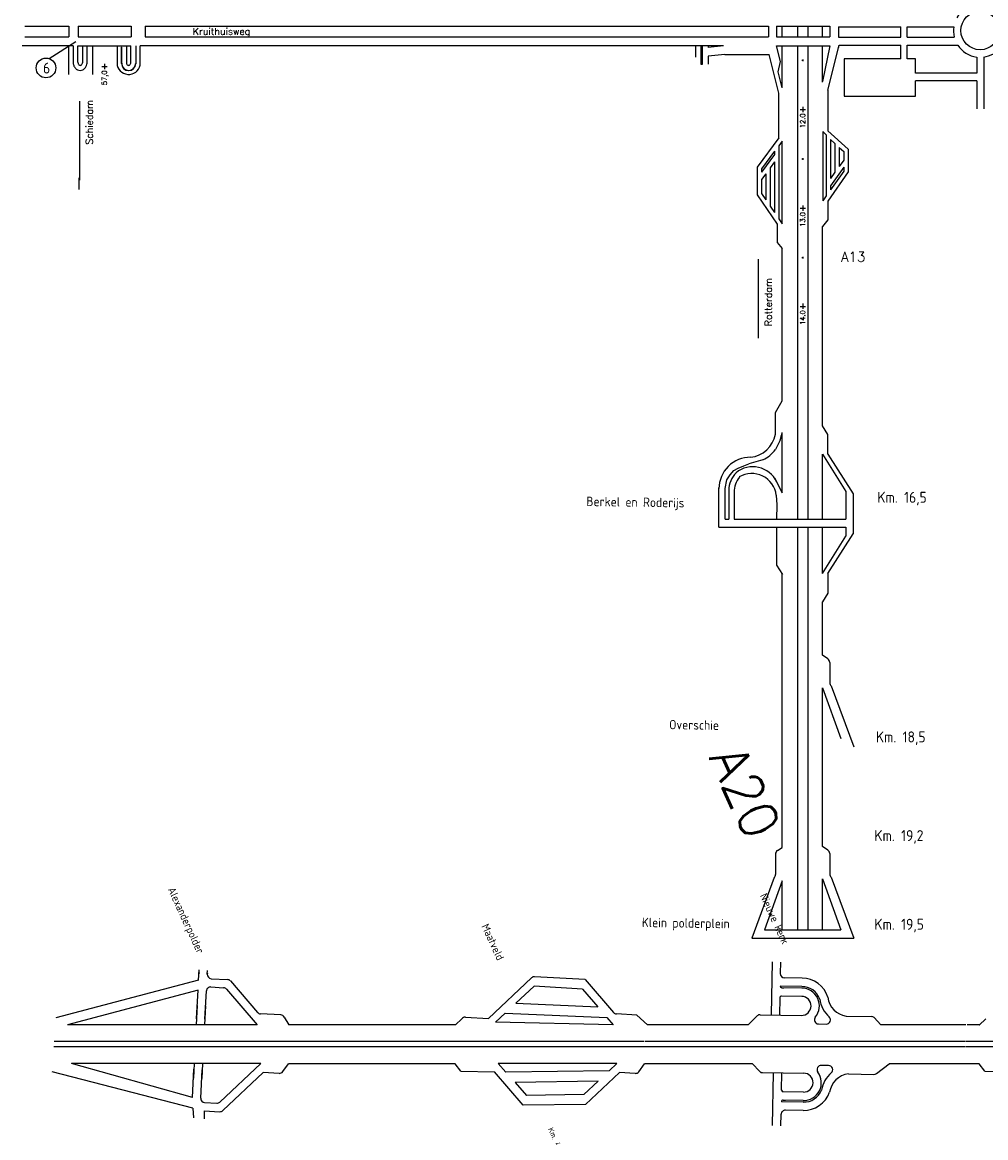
# Model space of a CAD drawing. Header units: metres. Extents: x 3368 to 18268, y -7519 to 4748.
# Tile 6 of 27: x 3577 to 6488, y -3236 to 135. Entities that reach past the tile are written whole.
import ezdxf

# ---------------------------------------------------------------- set-up
doc = ezdxf.new("R2010")
doc.units = ezdxf.units.M
doc.layers.add('Tekenwerk', color=18, linetype='Continuous')
doc.layers.add('VBL-XX-STROOIBASIS', color=7, linetype='Continuous')
doc.styles.add('ISO', font='ISO.SHX')
doc.styles.add('ISO25', font='romans.shx', dxfattribs={"height": 2.5})
doc.styles.add('SASBO', font='TXT.SHX')

msp = doc.modelspace()

# ---------------------------------------------------------------- linework, layer by layer
at = {"layer": 'Tekenwerk', "color": 18}
for p, q in [((3584.774, 122.391, 181985397.005), (3717.443, 122.391, 181985397.005)), ((3746.165, 122.391, 181985397.005), (3906.643, 122.391, 181985397.005)), ((3947.989, 122.391, 181985397.005), (5831.564, 122.391, 181985397.005)), ((5855.331, 122.391, 181985397.005), (6016.638, 122.391, 181985397.005)), ((5872.551, 90.273, 181985397.005), (5872.551, 122.391, 181985397.005)), ((5918.915, 122.391, 181985397.005), (5918.915, 90.273, 181985397.005)), ((5950.419, 122.391, 181985397.005), (5950.419, 90.273, 181985397.005)), ((5994.292, 90.273, 181985397.005), (5994.292, 122.391, 181985397.005)), ((6016.638, 122.391, 181985397.005), (6016.638, 90.273, 181985397.005)), ((6043.032, 121.151, 181985397.005), (6043.032, 89.586, 181985397.005)), ((3584.774, 90.273, 181985397.005), (3717.443, 90.273, 181985397.005)), ((3746.165, 90.273, 181985397.005), (3906.643, 90.273, 181985397.005)), ((3947.989, 90.273, 181985397.005), (5831.564, 90.273, 181985397.005)), ((5855.331, 90.273, 181985397.005), (6016.638, 90.273, 181985397.005)), ((3745.173, 14.394, 181985397.005), (3745.173, 63.453, 181985397.005)), ((3759.214, 63.453, 181985397.005), (3759.214, 12.277, 181985397.005)), ((3789.799, 63.453, 181985397.005), (3789.799, -23.345, 181985397.005)), ((3891.61, 63.453, 181985397.005), (3891.61, 12.277, 181985397.005)), ((3905.651, 14.394, 181985397.005), (3905.651, 63.453, 181985397.005)), ((5610.668, 63.879, 181985397.005), (5610.668, 28.992, 181985397.005)), ((5627.335, 63.879, 181985397.005), (5627.335, 7.927, 181985397.005)), ((5632.228, 7.927, 181985397.005), (5632.228, 63.879, 181985397.005)), ((5649.595, 63.879, 181985397.005), (5649.595, 58.844, 181985397.005)), ((5696.021, 63.613, 181985397.005), (5649.595, 58.844, 181985397.005)), ((5699.962, 37.485, 181985397.005), (5649.595, 32.312, 181985397.005)), ((5699.962, 37.485, 181985397.005), (5833.543, 37.485, 181985397.005)), ((5855.766, 63.879, 181985397.005), (6016.55, 63.879, 181985397.005)), ((5855.868, 63.879, 181985397.005), (6016.638, 63.879, 181985397.005)), ((5872.551, -63.271, 181985397.005), (5872.551, 63.879, 181985397.005)), ((5918.915, 63.879, 181985397.005), (5918.915, -1366.437, 181985397.005)), ((5950.419, 63.879, 181985397.005), (5950.419, -1366.437, 181985397.005)), ((5994.292, -46.825, 181985397.005), (5994.292, 63.879, 181985397.005)), ((6043.032, 58.541, 181985397.005), (6043.032, 57.823, 181985397.005)), ((3817.974, 0.618, 181985397.005), (3833.746, 0.618, 181985397.005)), ((3825.86, 9.174, 181985397.005), (3825.86, -7.121, 181985397.005)), ((5627.335, 7.927, 181985397.005), (5632.228, 7.927, 181985397.005)), ((5649.595, 32.312, 181985397.005), (5649.595, 7.838, 181985397.005)), ((5932.56, 20.009, 181985397.005), (5936.991, 20.009, 181985397.005)), ((5934.946, 22.225, 181985397.005), (5934.946, 17.453, 181985397.005)), ((6231.676, 24.532, 181985397.005), (6060.266, 24.532, 181985397.005)), ((6060.266, 24.532, 181985397.005), (6060.266, -88.854, 181985397.005)), ((6275.848, 24.532, 181985397.005), (6250.563, 24.532, 181985397.005)), ((6275.848, -19.616, 181985397.005), (6275.848, 24.532, 181985397.005)), ((6275.848, -88.854, 181985397.005), (6275.848, -41.853, 181985397.005)), ((6011.138, -70.531, 181985397.005), (6011.138, -193.453, 181985397.005)), ((6060.266, -88.854, 181985397.005), (6275.848, -88.854, 181985397.005)), ((5927.336, -129.344, 181985397.005), (5943.108, -129.344, 181985397.005)), ((5935.222, -120.788, 181985397.005), (5935.222, -137.083, 181985397.005)), ((5995.29, -195.853, 181985397.005), (5995.29, -405.041, 181985397.005)), ((5862.5, -214.827, 181985397.005), (5796.829, -303.59, 181985397.005)), ((5873.236, -224.874, 181985397.005), (5862.814, -238.96, 181985397.005)), ((5873.236, -474.372, 181985397.005), (5873.236, -224.874, 181985397.005)), ((6005.845, -205.46, 181985397.005), (6005.845, -389.676, 181985397.005)), ((6019.042, -220.07, 181985397.005), (6019.042, -337.54, 181985397.005)), ((6032.239, -232.081, 181985397.005), (6032.239, -318.33, 181985397.005)), ((5849.617, -254.429, 181985397.005), (5810.026, -307.941, 181985397.005)), ((5849.617, -265.184, 181985397.005), (5810.026, -318.696, 181985397.005)), ((5849.617, -254.429, 181985397.005), (5849.617, -265.184, 181985397.005)), ((5862.814, -238.96, 181985397.005), (5862.814, -459.202, 181985397.005)), ((6045.436, -244.093, 181985397.005), (6045.436, -301.272, 181985397.005)), ((6058.633, -256.105, 181985397.005), (6058.633, -282.062, 181985397.005)), ((6071.83, -248.693, 181985397.005), (6071.83, -316.932, 181985397.005)), ((5849.617, -287.372, 181985397.005), (5836.42, -305.209, 181985397.005)), ((5849.617, -287.372, 181985397.005), (5849.617, -439.992, 181985397.005)), ((5932.56, -278.186, 181985397.005), (5936.991, -278.186, 181985397.005)), ((5934.946, -275.97, 181985397.005), (5934.946, -280.742, 181985397.005)), ((6058.633, -303.181, 181985397.005), (6019.042, -360.018, 181985397.005)), ((6058.633, -282.062, 181985397.005), (6045.436, -301.272, 181985397.005)), ((6058.633, -303.181, 181985397.005), (6058.633, -315.078, 181985397.005)), ((5796.829, -303.59, 181985397.005), (5796.829, -386.458, 181985397.005)), ((5810.026, -307.941, 181985397.005), (5810.026, -318.696, 181985397.005)), ((5823.223, -323.047, 181985397.005), (5810.026, -340.884, 181985397.005)), ((5823.223, -323.047, 181985397.005), (5823.223, -401.572, 181985397.005)), ((5836.42, -305.209, 181985397.005), (5836.42, -420.782, 181985397.005)), ((6071.83, -316.932, 181985397.005), (6010.705, -405.908, 181985397.005)), ((6058.633, -315.078, 181985397.005), (6019.042, -371.916, 181985397.005)), ((6032.239, -318.33, 181985397.005), (6019.042, -337.54, 181985397.005)), ((5810.026, -340.884, 181985397.005), (5810.026, -382.361, 181985397.005)), ((6019.042, -360.018, 181985397.005), (6019.042, -371.916, 181985397.005)), ((5796.829, -386.458, 181985397.005), (5857.954, -475.433, 181985397.005)), ((5810.026, -382.361, 181985397.005), (5823.223, -401.572, 181985397.005)), ((6005.845, -389.676, 181985397.005), (5995.29, -405.041, 181985397.005)), ((5836.42, -420.782, 181985397.005), (5849.617, -439.992, 181985397.005)), ((5927.336, -427.539, 181985397.005), (5943.108, -427.539, 181985397.005)), ((5935.222, -418.983, 181985397.005), (5935.222, -435.278, 181985397.005)), ((6010.705, -405.908, 181985397.005), (6010.705, -462.147, 181985397.005)), ((5862.814, -459.202, 181985397.005), (5873.236, -474.372, 181985397.005)), ((6010.705, -462.147, 181985397.005), (5994.292, -482.496, 181985397.005)), ((5857.954, -475.433, 181985397.005), (5857.954, -530.66, 181985397.005)), ((5994.292, -1084.593, 181985397.005), (5994.292, -482.496, 181985397.005)), ((5857.954, -530.66, 181985397.005), (5872.551, -548.757, 181985397.005)), ((5872.551, -1009.632, 181985397.005), (5872.551, -548.757, 181985397.005)), ((5932.56, -576.381, 181985397.005), (5936.991, -576.381, 181985397.005)), ((5934.946, -574.166, 181985397.005), (5934.946, -578.937, 181985397.005)), ((5927.336, -724.02, 181985397.005), (5943.108, -724.02, 181985397.005)), ((5935.222, -715.464, 181985397.005), (5935.222, -731.759, 181985397.005)), ((5852.401, -1044.909, 181985397.005), (5872.551, -1009.632, 181985397.005)), ((5852.401, -1110.48, 181985397.005), (5852.401, -1044.909, 181985397.005)), ((5852.401, -1110.48, 181985397.005), (5852.401, -1079.114, 181985397.005)), ((5872.551, -1287.143, 181985397.005), (5872.551, -1104.685, 181985397.005)), ((6011.194, -1170.177, 181985397.005), (6011.194, -1110.936, 181985397.005)), ((5994.292, -1170.177, 181985397.005), (6065.057, -1283.347, 181985397.005)), ((5994.292, -1366.437, 181985397.005), (5994.292, -1170.177, 181985397.005)), ((6011.194, -1170.177, 181985397.005), (6087.28, -1290.668, 181985397.005)), ((5814.5, -1187.967, 181985397.005), (5772.102, -1199.793, 181985397.005)), ((5849.283, -1242.174, 181985397.005), (5872.551, -1287.143, 181985397.005)), ((5681.942, -1391.037, 181985397.005), (5681.942, -1271.679, 181985397.005)), ((5700.392, -1366.437, 181985397.005), (5700.392, -1274.396, 181985397.005)), ((5711.418, -1279.738, 181985397.005), (5711.418, -1366.437, 181985397.005)), ((5727.819, -1285.518, 181985397.005), (5727.819, -1366.437, 181985397.005)), ((5855.072, -1294.186, 181985397.005), (5856.716, -1324.051, 181985397.005)), ((6065.057, -1283.347, 181985397.005), (6065.057, -1366.437, 181985397.005)), ((6087.28, -1290.668, 181985397.005), (6087.28, -1410.721, 181985397.005)), ((5700.392, -1366.437, 181985397.005), (5711.418, -1366.437, 181985397.005)), ((5727.819, -1366.437, 181985397.005), (6065.057, -1366.437, 181985397.005)), ((5855.24, -1391.037, 181985397.005), (5855.24, -1505.612, 181985397.005)), ((5918.915, -1391.037, 181985397.005), (5918.915, -2054.899, 181985397.005)), ((5950.419, -1391.037, 181985397.005), (5950.419, -2054.899, 181985397.005)), ((5994.292, -1531.212, 181985397.005), (5994.292, -1391.037, 181985397.005)), ((6011.194, -1531.212, 181985397.005), (6087.28, -1410.721, 181985397.005)), ((6065.057, -1391.037, 181985397.005), (6065.057, -1418.042, 181985397.005)), ((5994.292, -1531.212, 181985397.005), (6065.057, -1418.042, 181985397.005)), ((5872.551, -1881.798, 181985397.005), (5872.551, -1532.593, 181985397.005)), ((6011.194, -1531.212, 181985397.005), (6011.194, -1590.454, 181985397.005)), ((5994.292, -1778.31, 181985397.005), (5994.292, -1616.797, 181985397.005)), ((6010.787, -1789.126, 181985397.005), (5994.292, -1778.31, 181985397.005)), ((6016.477, -1799.663, 181985397.005), (6016.477, -1861.299, 181985397.005)), ((5872.551, -2054.899, 181985397.005), (5872.551, -1881.798, 181985397.005)), ((5994.292, -1876.167, 181985397.005), (6049.653, -2029.699, 181985397.005)), ((5994.292, -2054.899, 181985397.005), (5994.292, -1876.167, 181985397.005)), ((6020.378, -1870.413, 181985397.005), (6088.84, -2054.899, 181985397.005)), ((5872.551, -2359.032, 181985397.005), (5872.551, -2054.899, 181985397.005)), ((5918.915, -2054.899, 181985397.005), (5918.915, -2607.609, 181985397.005)), ((5950.419, -2054.899, 181985397.005), (5950.419, -2607.609, 181985397.005)), ((5994.292, -2356.22, 181985397.005), (5994.292, -2054.899, 181985397.005)), ((5858.42, -2368.298, 181985397.005), (5872.551, -2359.032, 181985397.005)), ((6010.787, -2367.036, 181985397.005), (5994.292, -2356.22, 181985397.005)), ((5852.73, -2378.835, 181985397.005), (5852.73, -2440.471, 181985397.005)), ((6016.477, -2377.572, 181985397.005), (6016.477, -2439.208, 181985397.005)), ((5848.83, -2449.585, 181985397.005), (5780.836, -2632.809, 181985397.005)), ((5872.551, -2459.707, 181985397.005), (5819.22, -2607.609, 181985397.005)), ((5872.551, -2607.609, 181985397.005), (5872.551, -2459.707, 181985397.005)), ((5994.292, -2454.077, 181985397.005), (6049.653, -2607.609, 181985397.005)), ((5994.292, -2607.609, 181985397.005), (5994.292, -2454.077, 181985397.005)), ((6020.378, -2448.323, 181985397.005), (6088.84, -2632.809, 181985397.005)), ((5819.22, -2607.609, 181985397.005), (6049.653, -2607.609, 181985397.005)), ((5780.836, -2632.809, 181985397.005), (6088.84, -2632.809, 181985397.005))]:
    msp.add_line(p, q, dxfattribs=at)
at = {"layer": 'Tekenwerk', "color": 18, "linetype": 'Continuous'}
for p, q in [((3717.443, 122.391, 181985397.005), (3717.443, 90.273, 181985397.005)), ((3746.165, 122.391, 181985397.005), (3746.165, 90.273, 181985397.005)), ((3906.643, 122.391, 181985397.005), (3906.643, 90.273, 181985397.005)), ((3947.989, 122.391, 181985397.005), (3947.989, 90.273, 181985397.005)), ((3731.109, 63.613, 181985397.005), (3577.354, 63.613, 181985397.005)), ((3745.173, 63.453, 181985397.005), (3905.651, 63.453, 181985397.005)), ((5696.021, 63.613, 181985397.005), (3933.418, 63.613, 181985397.005)), ((5862.5, -79.683, 181985397.005), (5833.543, 37.485, 181985397.005)), ((5867.656, 16.184, 181985397.005), (5855.868, 63.879, 181985397.005)), ((6016.735, 63.662, 181985397.005), (5994.48, -44.655, 181985397.005)), ((6011.138, -70.531, 181985397.005), (6044.783, 65.628, 181985397.005)), ((5860.512, -15.327, 181985397.005), (5867.656, 16.184, 181985397.005)), ((5872.329, -63.144, 181985397.005), (5860.512, -15.327, 181985397.005)), ((5862.5, -214.827, 181985397.005), (5862.5, -79.683, 181985397.005)), ((5995.29, -195.853, 181985397.005), (6005.845, -205.46, 181985397.005)), ((6011.138, -193.453, 181985397.005), (6071.83, -248.693, 181985397.005)), ((6019.042, -220.07, 181985397.005), (6032.239, -232.081, 181985397.005)), ((6045.436, -244.093, 181985397.005), (6058.633, -256.105, 181985397.005)), ((6011.194, -1110.936, 181985397.005), (5994.292, -1084.593, 181985397.005)), ((5866.769, -1128.219, 181985397.005), (5852.401, -1155.929, 181985397.005)), ((5856.716, -1324.051, 181985397.005), (5855.24, -1366.437, 181985397.005)), ((5855.24, -1505.612, 181985397.005), (5873.691, -1534.37, 181985397.005)), ((6011.194, -1590.454, 181985397.005), (5994.292, -1616.797, 181985397.005))]:
    msp.add_line(p, q, dxfattribs=at)
at = {"layer": 'Tekenwerk', "color": 18, "ltscale": 2}
for p, q in [((5831.564, 122.391, 181985397.005), (5831.564, 90.273, 181985397.005)), ((5855.331, 122.391, 181985397.005), (5855.331, 90.273, 181985397.005)), ((6043.032, 121.151, 181985397.005), (6231.676, 121.151, 181985397.005)), ((6231.676, 89.586, 181985397.005), (6231.676, 121.151, 181985397.005)), ((6250.563, 121.151, 181985397.005), (6390.943, 121.151, 181985397.005)), ((6250.563, 89.586, 181985397.005), (6250.563, 121.151, 181985397.005)), ((6043.032, 89.586, 181985397.005), (6231.676, 89.586, 181985397.005)), ((6250.563, 89.586, 181985397.005), (6392.627, 89.586, 181985397.005)), ((3717.406, -23.345, 181985397.005), (3717.406, 63.613, 181985397.005)), ((3731.109, 63.613, 181985397.005), (3731.109, 9.38, 181985397.005)), ((3772.925, 11.52, 181985397.005), (3772.925, 63.453, 181985397.005)), ((3863.522, 63.46, 181985397.005), (3863.522, 10.718, 181985397.005)), ((3877.018, 10.384, 181985397.005), (3877.018, 59.086, 181985397.005)), ((3877.899, 59.086, 181985397.005), (3877.018, 59.086, 181985397.005)), ((3877.899, 11.52, 181985397.005), (3877.899, 59.086, 181985397.005)), ((3920.015, 63.453, 181985397.005), (3920.015, 9.38, 181985397.005)), ((3933.418, 5.364, 181985397.005), (3933.418, 63.613, 181985397.005)), ((6044.783, 65.628, 181985397.005), (6231.676, 65.628, 181985397.005)), ((6231.676, 24.532, 181985397.005), (6231.676, 65.628, 181985397.005)), ((6250.563, 24.532, 181985397.005), (6250.563, 65.628, 181985397.005)), ((6250.563, 65.628, 181985397.005), (6403.123, 65.628, 181985397.005)), ((6460.406, 29.505, 181985397.005), (6460.406, -19.616, 181985397.005)), ((6482.413, 29.652, 181985397.005), (6482.413, -126.758, 181985397.005)), ((6460.406, -19.616, 181985397.005), (6275.848, -19.616, 181985397.005)), ((6460.406, -41.853, 181985397.005), (6275.848, -41.853, 181985397.005)), ((6460.406, -41.853, 181985397.005), (6460.406, -126.758, 181985397.005)), ((3750.919, -342.171, 181985397.005), (3750.919, -103.613, 181985397.005)), ((3749.55, -370.204, 181985397.005), (3749.55, -334.939, 181985397.005)), ((5801.687, -819.662, 181985397.005), (5801.687, -581.104, 181985397.005))]:
    msp.add_line(p, q, dxfattribs=at)
at = {"layer": 'Tekenwerk', "color": 18, "linetype": 'Continuous', "ltscale": 2}
msp.add_line((3658.796, 25.219, 181985397.005), (3738.749, 76.523, 181985397.005), dxfattribs=at)
at = {"layer": 'Tekenwerk', "color": 18, "ltscale": 50}
msp.add_line((5681.942, -1391.037, 181985397.005), (6065.057, -1391.037, 181985397.005), dxfattribs=at)
at = {"layer": 'Tekenwerk', "color": 18, "elevation": 181985397.005}
msp.add_lwpolyline([(5700.392, -1274.396), (5705.534, -1247.953), (5715.182, -1232.542), (5726.759, -1220.02), (5740.265, -1212.315), (5756.666, -1205.572), (5772.102, -1199.793)], dxfattribs=at)
at = {"layer": 'Tekenwerk', "color": 18, "ltscale": 2}
msp.add_circle((6470.875, 109.587, 181985397.005), 58.094, dxfattribs=at)
at = {"layer": 'Tekenwerk', "color": 18, "linetype": 'Continuous', "ltscale": 2}
msp.add_circle((3648.858, -3.321, 181985397.005), 29.746, dxfattribs=at)
at = {"layer": 'Tekenwerk', "color": 18, "ltscale": 2}
for centre, radius, start, end in [((6470.875, 109.587, 181985397.005), 80.764, 278.213207, 151.291732), ((6470.875, 109.587, 181985397.005), 80.764, 171.768485, 194.338782), ((6470.875, 109.587, 181985397.005), 80.764, 212.976737, 262.5518), ((3898.782, 12.5, 181985397.005), 35.364, 182.344796, 348.35823)]:
    msp.add_arc(centre, radius, start, end, dxfattribs=at)
at = {"layer": 'Tekenwerk', "color": 18}
for centre, radius, start, end in [((3759.217, 13.735, 181985397.005), 28.258, 188.931697, 199.640623), ((3755.682, 12.474, 181985397.005), 24.505, 199.640623, 220.74792), ((3762.352, 15.595, 181985397.005), 17.221, 183.594313, 194.971491), ((3757.415, 14.275, 181985397.005), 12.11, 194.971488, 212.846253), ((3752.577, 22.195, 181985397.005), 7.427, 147.473002, 147.870497), ((3754.297, 12.261, 181985397.005), 8.398, 212.846244, 237.315938), ((3752.334, 9.202, 181985397.005), 4.764, 237.315946, 270), ((3752.334, 9.202, 181985397.005), 4.764, 270.00001, 302.684067), ((3750.372, 12.261, 181985397.005), 8.398, 302.684054, 327.153752), ((3747.253, 14.275, 181985397.005), 12.11, 327.153752, 345.028512), ((3742.316, 15.595, 181985397.005), 17.221, 345.028502, 349.076406), ((3742.316, 15.595, 181985397.005), 17.221, 13.279545, 13.412328), ((3748.289, 12.474, 181985397.005), 24.505, 319.252075, 340.359377), ((3744.754, 13.735, 181985397.005), 28.258, 340.35938, 355.502765), ((3906.07, 13.735, 181985397.005), 28.258, 184.497238, 199.640623), ((3902.535, 12.474, 181985397.005), 24.505, 199.640623, 220.747925), ((3908.509, 15.595, 181985397.005), 17.221, 190.923591, 194.971494), ((3908.509, 15.595, 181985397.005), 17.221, 166.586788, 166.719574), ((3903.572, 14.275, 181985397.005), 12.11, 194.971484, 212.846244), ((3900.453, 12.261, 181985397.005), 8.398, 212.846248, 237.315946), ((3898.49, 9.202, 181985397.005), 4.764, 237.315946, 270), ((3898.49, 9.202, 181985397.005), 4.764, 270, 302.684057), ((3896.528, 12.261, 181985397.005), 8.398, 302.684059, 327.153755), ((3893.409, 14.275, 181985397.005), 12.11, 327.153752, 345.028512), ((3898.248, 22.195, 181985397.005), 7.427, 32.129637, 32.527132), ((3888.472, 15.595, 181985397.005), 17.221, 345.028512, 356.405691), ((3895.143, 12.474, 181985397.005), 24.505, 319.25208, 340.35938), ((3891.607, 13.735, 181985397.005), 28.258, 340.359377, 351.068303), ((3753.428, 10.532, 181985397.005), 21.53, 220.747925, 244.323905), ((3751.986, 7.531, 181985397.005), 18.2, 244.323902, 269.999997), ((3751.986, 7.531, 181985397.005), 18.2, 270.000003, 295.676098), ((3750.543, 10.532, 181985397.005), 21.53, 295.676095, 319.25208), ((3900.282, 10.532, 181985397.005), 21.53, 220.74792, 244.323902), ((3898.839, 7.531, 181985397.005), 18.2, 244.323902, 270), ((3898.839, 7.531, 181985397.005), 18.2, 270, 295.676095), ((3897.396, 10.532, 181985397.005), 21.53, 295.676095, 319.252075), ((5768.096, -1094.635, 181985397.005), 85.781, 276.019609, 349.356017), ((5691.891, -1072.778, 181985397.005), 183.456, 342.410139, 349.984225), ((5768.096, -1094.635, 181985397.005), 104.232, 296.436233, 323.981383), ((5776.397, -1274.396, 181985397.005), 94.455, 89.578427, 180), ((5784.332, -1287.876, 181985397.005), 79.419, 25.462298, 129.348063), ((5785.609, -1279.738, 181985397.005), 74.191, 134.100668, 180.000714), ((5802.01, -1285.518, 181985397.005), 74.191, 142.090654, 180.000714), ((5781.043, -1303.574, 181985397.005), 74.621, 7.227423, 120.509066), ((6003.877, -1799.663, 181985397.005), 12.6, 0, 56.745315), ((6029.077, -1861.299, 181985397.005), 12.6, 180, 226.332946), ((5865.33, -2378.835, 181985397.005), 12.6, 123.254685, 180), ((6003.877, -2377.572, 181985397.005), 12.6, 0, 56.745315), ((5840.13, -2440.471, 181985397.005), 12.6, 313.667054, 0), ((6029.077, -2439.208, 181985397.005), 12.6, 180, 226.332946)]:
    msp.add_arc(centre, radius, start, end, dxfattribs=at)
at = {"layer": 'Tekenwerk', "color": 18, "linetype": 'Continuous', "ltscale": 2}
msp.add_arc((3898.605, 10.332, 181985397.005), 21.766, 179.863755, 358.37407, dxfattribs=at)
at = {"layer": 'VBL-XX-STROOIBASIS', "color": 18}
for p, q in [((4110.072, -2759.908, 181985494.589), (4111.721, -2729.156, 181985494.589)), ((4111.133, -2740.12, 181985494.589), (4111.757, -2728.484, 181985494.589)), ((5842.423, -2704.837, 181985494.589), (5839.739, -2864.77, 181985494.589)), ((5867.6, -2705.259, 181985494.589), (5867.019, -2739.884, 181985494.589)), ((4111.267, -2737.625, 181985494.589), (4111.133, -2740.12, 181985494.589)), ((4136.241, -2742.141, 181985494.589), (4136.865, -2730.504, 181985494.589)), ((4136.411, -2738.973, 181985494.589), (4136.241, -2742.141, 181985494.589)), ((4148.139, -2755.387, 181985494.589), (4197.384, -2758.027, 181985494.589)), ((4206.27, -2762.405, 181985494.589), (4287.625, -2857.33, 181985494.589)), ((5115.039, -2753, 181985494.589), (4985.151, -2875.247, 181985494.589)), ((5277.858, -2757.826, 181985494.589), (5124.341, -2749.596, 181985494.589)), ((5277.858, -2757.826, 181985494.589), (5363.325, -2857.547, 181985494.589)), ((5932.708, -2753.578, 181985494.589), (5879.396, -2752.684, 181985494.589)), ((4103.817, -2876.595, 181985494.589), (4108.437, -2790.408, 181985494.589)), ((4103.853, -2875.923, 181985494.589), (4108.437, -2790.408, 181985494.589)), ((4128.961, -2877.943, 181985494.589), (4133.545, -2792.429, 181985494.589)), ((4146.791, -2780.531, 181985494.589), (4185.277, -2782.594, 181985494.589)), ((4194.163, -2786.973, 181985494.589), (4286.369, -2894.557, 181985494.589)), ((5269.862, -2787.19, 181985494.589), (5315.424, -2840.351, 181985494.589)), ((5932.286, -2778.755, 181985494.589), (5866.385, -2777.649, 181985494.589)), ((5932.201, -2783.79, 181985494.589), (5871.336, -2782.769, 181985494.589)), ((5871.336, -2782.769, 181985494.589), (5878.23, -2782.884, 181985494.589)), ((5865.793, -2812.896, 181985494.589), (5864.916, -2865.192, 181985494.589)), ((5931.779, -2808.967, 181985494.589), (5870.913, -2807.945, 181985494.589)), ((4105.963, -2836.574, 181985494.589), (4102.854, -2894.557, 181985494.589)), ((4131.106, -2837.922, 181985494.589), (4128.07, -2894.557, 181985494.589)), ((4358.01, -2865.005, 181985494.589), (4296.511, -2861.708, 181985494.589)), ((5433.709, -2865.223, 181985494.589), (5372.211, -2861.926, 181985494.589)), ((5806.2, -2864.207, 181985494.589), (5930.816, -2866.298, 181985494.589)), ((4286.369, -2894.557, 181985494.589), (3713.581, -2894.557, 181985494.589)), ((4368.219, -2871.247, 181985494.589), (4382.104, -2895.117, 181985494.589)), ((4885.605, -2895.117, 181985494.589), (4382.104, -2895.117, 181985494.589)), ((4904.938, -2876.642, 181985494.589), (4885.605, -2895.117, 181985494.589)), ((4915.756, -2871.527, 181985494.589), (4985.151, -2875.247, 181985494.589)), ((5343.311, -2872.888, 181985494.589), (5362.068, -2894.774, 181985494.589)), ((5769.846, -2895.117, 181985494.589), (5466.276, -2895.117, 181985494.589)), ((5797.089, -2867.89, 181985494.589), (5769.846, -2895.117, 181985494.589)), ((5982.462, -2892.349, 181985494.589), (6006.035, -2892.744, 181985494.589)), ((6065.924, -2868.566, 181985494.589), (6142.596, -2869.853, 181985494.589)), ((6427.956, -2895.117, 181985494.589), (6170.586, -2895.117, 181985494.589)), ((6468.592, -2895.029, 181985494.589), (6432.114, -2895.029, 181985494.589)), ((6467.555, -2896.02, 181985494.589), (6441.735, -2894.636, 181985494.589)), ((6487.567, -2876.897, 181985494.589), (6467.555, -2896.02, 181985494.589)), ((4859.021, -2961.538, 181985494.589), (3672.672, -2961.538, 181985494.589)), ((4862.608, -2945.477, 181985494.589), (3673.701, -2945.477, 181985494.589)), ((4380.601, -2960.978, 181985494.589), (4379.411, -2960.978, 181985494.589)), ((4380.469, -2944.917, 181985494.589), (4379.433, -2944.917, 181985494.589)), ((5456.301, -2961.195, 181985494.589), (4844.097, -2961.195, 181985494.589)), ((5456.168, -2945.134, 181985494.589), (4845.4, -2945.134, 181985494.589)), ((6424.908, -2961.538, 181985494.589), (5456.322, -2961.538, 181985494.589)), ((6425.645, -2945.477, 181985494.589), (5458.729, -2945.477, 181985494.589)), ((7038.929, -2961.45, 181985494.589), (6426.726, -2961.45, 181985494.589)), ((7038.797, -2945.389, 181985494.589), (6428.029, -2945.389, 181985494.589)), ((4298.023, -3011.338, 181985494.589), (3725.645, -3011.338, 181985494.589)), ((4091.072, -3114.339, 181985494.589), (4095.657, -3028.825, 181985494.589)), ((4091.072, -3114.339, 181985494.589), (4095.621, -3029.497, 181985494.589)), ((4096.594, -3011.338, 181985494.589), (4094.206, -3055.878, 181985494.589)), ((4116.18, -3116.359, 181985494.589), (4120.764, -3030.845, 181985494.589)), ((4121.81, -3011.338, 181985494.589), (4119.35, -3057.226, 181985494.589)), ((4173.901, -3128.159, 181985494.589), (4298.023, -3011.338, 181985494.589)), ((4363.979, -3036.291, 181985494.589), (4381.445, -3012.328, 181985494.589)), ((4902.543, -3034.489, 181985494.589), (4885.308, -3012.478, 181985494.589)), ((5373.723, -3011.555, 181985494.589), (5015.076, -3011.555, 181985494.589)), ((5350.341, -3033.561, 181985494.589), (5373.723, -3011.555, 181985494.589)), ((5439.678, -3036.508, 181985494.589), (5457.069, -3012.649, 181985494.589)), ((5804.18, -3034.924, 181985494.589), (5783.431, -3012.746, 181985494.589)), ((6013.003, -3017.822, 181985494.589), (5990.834, -3017.45, 181985494.589)), ((6485.172, -3034.744, 181985494.589), (6468.107, -3012.951, 181985494.589)), ((4183.313, -3153.88, 181985494.589), (4305.287, -3039.079, 181985494.589)), ((4353.182, -3041.45, 181985494.589), (4305.287, -3039.079, 181985494.589)), ((5090.267, -3137.98, 181985494.589), (5003.586, -3036.842, 181985494.589)), ((5273.66, -3105.732, 181985494.589), (5316.437, -3065.471, 181985494.589)), ((5279.074, -3135.215, 181985494.589), (5380.987, -3039.297, 181985494.589)), ((5428.882, -3041.667, 181985494.589), (5380.987, -3039.297, 181985494.589)), ((5813.162, -3038.911, 181985494.589), (5937.778, -3041.002, 181985494.589)), ((5844.016, -3199.407, 181985494.589), (5846.701, -3039.474, 181985494.589)), ((5870.999, -3092.193, 181985494.589), (5871.877, -3039.896, 181985494.589)), ((6072.886, -3043.27, 181985494.589), (6149.558, -3044.557, 181985494.589)), ((5936.816, -3098.334, 181985494.589), (5875.95, -3097.312, 181985494.589)), ((4128.078, -3129.605, 181985494.589), (4164.598, -3131.563, 181985494.589)), ((5936.309, -3128.546, 181985494.589), (5870.408, -3127.44, 181985494.589)), ((5936.393, -3123.51, 181985494.589), (5875.528, -3122.489, 181985494.589)), ((5875.528, -3122.489, 181985494.589), (5882.422, -3122.605, 181985494.589)), ((4126.73, -3154.749, 181985494.589), (4174.01, -3157.284, 181985494.589)), ((5869.193, -3199.829, 181985494.589), (5869.774, -3165.204, 181985494.589)), ((5935.886, -3153.722, 181985494.589), (5882.574, -3152.827, 181985494.589))]:
    msp.add_line(p, q, dxfattribs=at)
at = {"layer": 'VBL-XX-STROOIBASIS', "color": 18, "linetype": 'Continuous'}
for p, q in [((4110.072, -2759.908, 181985494.589), (3678.293, -2873.794, 181985494.589)), ((4108.437, -2790.408, 181985494.589), (3713.581, -2894.557, 181985494.589)), ((5123.497, -2777.728, 181985494.589), (5068.053, -2829.286, 181985494.589)), ((5269.862, -2787.19, 181985494.589), (5123.497, -2777.728, 181985494.589)), ((5068.053, -2829.286, 181985494.589), (5315.424, -2840.351, 181985494.589)), ((5035.949, -2859.14, 181985494.589), (5006.468, -2886.555, 181985494.589)), ((5035.949, -2859.14, 181985494.589), (5343.311, -2872.888, 181985494.589)), ((5362.068, -2894.774, 181985494.589), (5006.468, -2886.555, 181985494.589)), ((5433.709, -2865.223, 181985494.589), (5466.276, -2895.117, 181985494.589)), ((6150.411, -2872.741, 181985494.589), (6170.586, -2895.117, 181985494.589)), ((4091.072, -3114.339, 181985494.589), (3725.645, -3011.338, 181985494.589)), ((4885.308, -3012.478, 181985494.589), (4381.445, -3012.328, 181985494.589)), ((5015.076, -3011.555, 181985494.589), (5038.457, -3038.129, 181985494.589)), ((5783.431, -3012.746, 181985494.589), (5457.069, -3012.649, 181985494.589)), ((6157.465, -3041.932, 181985494.589), (6195.936, -3012.869, 181985494.589)), ((6422.549, -3012.937, 181985494.589), (6195.936, -3012.869, 181985494.589)), ((6468.107, -3012.951, 181985494.589), (6422.549, -3012.937, 181985494.589)), ((4092.618, -3146.963, 181985494.589), (3667.101, -3037.369, 181985494.589)), ((4902.543, -3034.489, 181985494.589), (5003.586, -3036.842, 181985494.589)), ((5350.341, -3033.561, 181985494.589), (5038.457, -3038.129, 181985494.589)), ((5316.437, -3065.471, 181985494.589), (5065.744, -3069.143, 181985494.589)), ((6485.172, -3034.744, 181985494.589), (6586.215, -3037.098, 181985494.589)), ((5065.744, -3069.143, 181985494.589), (5100.172, -3108.273, 181985494.589)), ((5273.66, -3105.732, 181985494.589), (5100.172, -3108.273, 181985494.589)), ((4092.618, -3146.963, 181985494.589), (4094.067, -3175.761, 181985494.589)), ((4126.73, -3154.749, 181985494.589), (4126.291, -3178.645, 181985494.589)), ((5279.074, -3135.215, 181985494.589), (5090.267, -3137.98, 181985494.589))]:
    msp.add_line(p, q, dxfattribs=at)
at = {"layer": 'VBL-XX-STROOIBASIS', "color": 18}
for centre, radius, start, end in [((4148.813, -2742.815, 181985494.589), 12.59, 176.931487, 266.931487), ((4196.71, -2770.599, 181985494.589), 12.59, 40.598544, 86.931487), ((5123.667, -2762.168, 181985494.589), 12.59, 86.931487, 133.26443), ((5879.607, -2740.095, 181985494.589), 12.59, 179.038464, 269.038464), ((5931.297, -2837.633, 181985494.589), 84.066, 18.230233, 89.038464), ((4146.117, -2793.103, 181985494.589), 12.59, 86.931487, 176.931487), ((4184.603, -2795.166, 181985494.589), 12.59, 40.598544, 86.931487), ((5871.42, -2777.733, 181985494.589), 5.036, 179.038464, 269.038464), ((5931.297, -2837.633, 181985494.589), 53.85, 320.648556, 89.038464), ((5931.297, -2837.633, 181985494.589), 58.886, 20.426152, 89.038464), ((5870.829, -2812.981, 181985494.589), 5.036, 89.038464, 179.038464), ((5931.297, -2837.633, 181985494.589), 28.67, 269.038464, 89.038464), ((6075.376, -2804.687, 181985494.589), 89.755, 187.937726, 227.510773), ((6075.376, -2804.687, 181985494.589), 64.575, 185.908326, 261.583758), ((4297.185, -2849.136, 181985494.589), 12.59, 220.598544, 266.931487), ((5372.884, -2849.354, 181985494.589), 12.59, 220.598544, 266.931487), ((5805.989, -2876.795, 181985494.589), 12.59, 89.038464, 134.983146), ((4357.336, -2877.577, 181985494.589), 12.59, 30.186171, 86.931487), ((4915.082, -2884.099, 181985494.589), 12.59, 86.931487, 143.676802), ((5982.674, -2879.76, 181985494.589), 12.59, 140.648556, 269.038464), ((6006.247, -2880.156, 181985494.589), 12.59, 269.038464, 47.510773), ((6142.385, -2882.441, 181985494.589), 12.59, 50.392543, 89.038464), ((5990.623, -3030.038, 181985494.589), 12.59, 89.038464, 216.618204), ((6012.791, -3030.41, 181985494.589), 12.59, 311.187612, 89.038464), ((4353.805, -3028.875, 181985494.589), 12.59, 267.166547, 323.911865), ((5429.504, -3029.093, 181985494.589), 12.59, 267.166547, 323.911865), ((5813.373, -3026.323, 181985494.589), 12.59, 223.093783, 269.038464), ((5810.045, -3033.822, 181985494.589), 5.036, 223.093783, 269.038464), ((5937.297, -3069.668, 181985494.589), 53.85, 269.038464, 36.618204), ((5937.297, -3069.668, 181985494.589), 28.67, 269.038464, 89.038464), ((6080.188, -3107.43, 181985494.589), 89.755, 131.187612, 170.139204), ((6080.188, -3107.43, 181985494.589), 64.575, 96.49317, 172.168601), ((6149.769, -3031.969, 181985494.589), 12.59, 269.038464, 307.684385), ((5876.035, -3092.277, 181985494.589), 5.036, 179.038464, 269.038464), ((5937.297, -3069.668, 181985494.589), 84.066, 269.038464, 339.846695), ((5937.297, -3069.668, 181985494.589), 58.886, 269.038464, 337.650779), ((4128.752, -3117.033, 181985494.589), 12.59, 176.931487, 266.931487), ((4165.272, -3118.991, 181985494.589), 12.59, 266.931487, 313.26443), ((5875.443, -3127.524, 181985494.589), 5.036, 89.038464, 179.038464), ((4174.684, -3144.712, 181985494.589), 12.59, 266.931487, 313.26443), ((5882.362, -3165.416, 181985494.589), 12.59, 89.038464, 179.038464)]:
    msp.add_arc(centre, radius, start, end, dxfattribs=at)

# ---------------------------------------------------------------- texts
at = {"layer": 'Tekenwerk', "color": 18, "linetype": 'Continuous', "style": 'SASBO'}
for s, height, p in [('Kruithuisweg', 20.80603, (4092.412, 96.438, 181985397.005)), ('A13', 29.7229, (6050.336, -588.767, 181985397.005))]:
    msp.add_text(s, height=height, dxfattribs=at).set_placement(p)
at = {"layer": 'Tekenwerk', "color": 18, "linetype": 'Continuous', "ltscale": 2, "style": 'ISO'}
msp.add_text('6', height=33.228, dxfattribs=at).set_placement((3639.894, -20.27, 181985397.005))
at = {"layer": 'Tekenwerk', "color": 18}
for s, height, rotation, style, p in [('57,0', 14.8615, 90, 'SASBO', (3832.726, -55.44, 181985397.005)), ('12.0', 14.8615, 90, 'SASBO', (5942.088, -185.402, 181985397.005)), ('13.0', 14.8615, 90, 'SASBO', (5942.088, -483.597, 181985397.005)), ('14.0', 14.8615, 90, 'SASBO', (5942.088, -780.078, 181985397.005)), ('Berkel en Roderijs', 28.26526, 359.146284, 'ISO', (5281.098, -1327.152, 181985397.005)), ('Overschie', 28.2653, 359.146284, 'ISO', (5531.372, -2001.603, 181985397.005)), ('Klein polderplein', 28.26526, 359.146284, 'ISO', (5448.865, -2599.32, 181985397.005))]:
    msp.add_text(s, height=height, rotation=rotation, dxfattribs=dict(at, style=style)).set_placement(p)
at = {"layer": 'Tekenwerk', "color": 18, "linetype": 'Continuous', "style": 'SASBO'}
for s, p in [('Schiedam', (3790.462, -235.066, 181985397.005)), ('Rotterdam', (5841.23, -783.861, 181985397.005))]:
    msp.add_text(s, height=20.806, rotation=90, dxfattribs=at).set_placement(p)
at = {"layer": 'Tekenwerk', "color": 18, "style": 'ISO'}
for s, p in [('Km. 16,5', (6160.418, -1317.49, 181985397.005)), ('Km. 18,5', (6155.913, -2041.45, 181985397.005)), ('Km. 19,2', (6151.408, -2339.719, 181985397.005)), ('Km. 19,5', (6151.408, -2607.661, 181985397.005))]:
    msp.add_text(s, height=33.2529, dxfattribs=at).set_placement(p)
at = {"layer": 'VBL-XX-STROOIBASIS', "color": 18}
for s, height, style, p in [('A20 ', 113.9623, 'ISO25', (5650.517, -2086.584, 181985494.589)), ('Alexanderpolder', 23.86526, 'ISO', (4016.09, -2485.606, 181985494.589)), ('Nieuwe kerk', 23.86526, 'ISO', (5804.542, -2504.354, 181985494.589)), ('Maatveld', 23.8653, 'ISO', (4963.784, -2596.758, 181985494.589)), ('Km. 40,5', 16.6133, 'ISO', (5164.673, -3209.826, 181985494.589))]:
    msp.add_text(s, height=height, rotation=294.659728, dxfattribs=dict(at, style=style)).set_placement(p)

doc.saveas('drawing.dxf')
